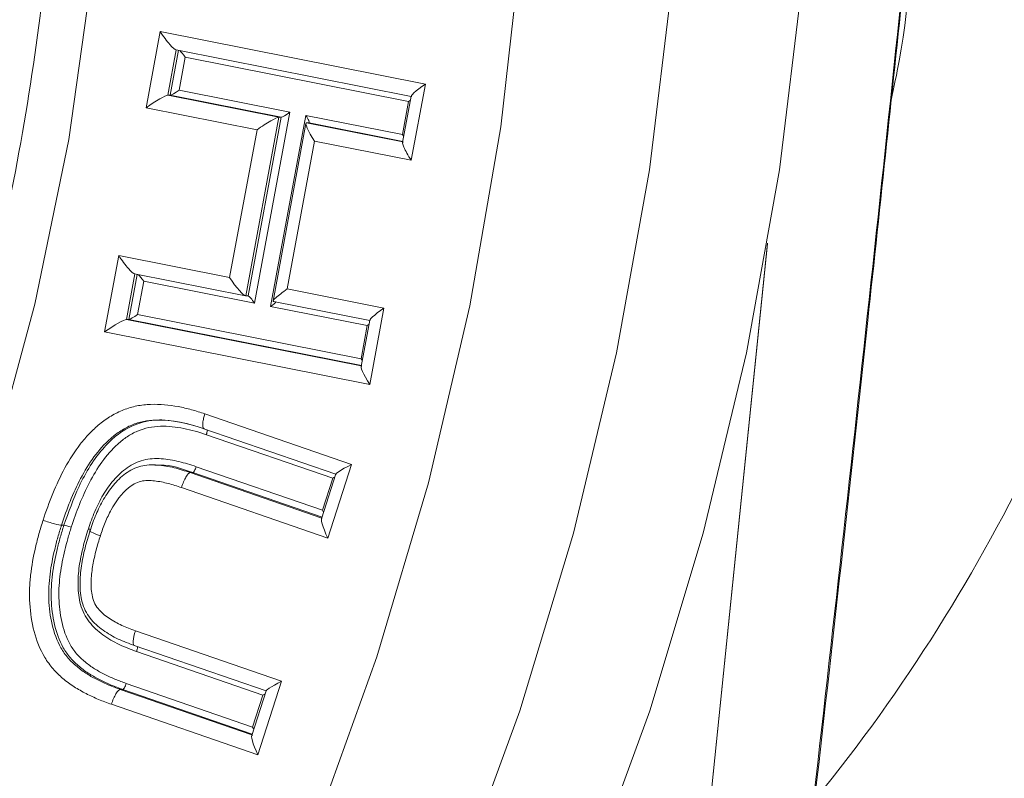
# Model space of a CAD drawing. Header units: millimetres. Extents: x 34 to 358, y 48 to 248.
# Tile 6 of 14: x 206 to 238, y 113 to 138. Entities that reach past the tile are written whole.
import ezdxf

# ---------------------------------------------------------------- set-up
doc = ezdxf.new("R2010")
doc.units = ezdxf.units.MM

msp = doc.modelspace()

# ---------------------------------------------------------------- linework, layer by layer
at = {"color": 7, "linetype": 'Continuous', "lineweight": 15}
for p, q in [((210.265, 134.695), (210.713, 137.125)), ((210.713, 137.125), (219.163, 135.451)), ((211.219, 136.541), (218.711, 135.057)), ((211.509, 136.306), (211.315, 135.251)), ((218.631, 134.895), (211.509, 136.306)), ((211.315, 135.251), (214.85, 134.55)), ((219.163, 135.451), (218.715, 133.021)), ((210.959, 135.092), (214.494, 134.391)), ((211.037, 135.092), (210.959, 135.092)), ((214.572, 134.391), (211.037, 135.092)), ((218.436, 133.84), (218.631, 134.895)), ((218.713, 135.067), (218.44, 133.587)), ((213.8, 133.994), (210.265, 134.695)), ((214.494, 134.391), (213.441, 128.699)), ((213.519, 128.699), (214.572, 134.391)), ((214.85, 134.55), (213.724, 128.465)), ((214.231, 128.366), (215.357, 134.451)), ((214.572, 134.391), (214.494, 134.391)), ((215.357, 134.451), (218.436, 133.84)), ((212.928, 129.284), (213.8, 133.994)), ((215.36, 134.197), (214.313, 128.538)), ((215.381, 134.217), (218.444, 133.609)), ((215.458, 134.217), (215.381, 134.217)), ((218.447, 133.624), (215.458, 134.217)), ((215.635, 133.631), (214.763, 128.922)), ((218.715, 133.021), (215.635, 133.631)), ((230.066, 130.362), (227.828, 108.555)), ((227.832, 108.552), (230.069, 130.382)), ((208.944, 127.554), (209.393, 129.985)), ((209.393, 129.985), (212.928, 129.284)), ((209.899, 129.401), (213.434, 128.7)), ((210.189, 129.166), (209.994, 128.11)), ((213.724, 128.465), (210.189, 129.166)), ((213.519, 128.699), (213.441, 128.699)), ((214.763, 128.922), (217.843, 128.311)), ((217.311, 127.756), (214.231, 128.366)), ((214.322, 128.525), (217.391, 127.917)), ((217.843, 128.311), (217.394, 125.88)), ((209.994, 128.11), (217.115, 126.699)), ((209.638, 127.951), (217.123, 126.468)), ((209.716, 127.951), (209.638, 127.951)), ((217.126, 126.483), (209.716, 127.951)), ((217.115, 126.699), (217.311, 127.756)), ((217.393, 127.927), (217.119, 126.446)), ((217.394, 125.88), (208.944, 127.554)), ((212.137, 124.943), (216.808, 123.334)), ((210.769, 124.747), (210.691, 124.747)), ((212.106, 124.47), (216.312, 123.02)), ((212.108, 124.475), (212.117, 124.468)), ((216.212, 122.891), (212.186, 124.278)), ((210.547, 123.319), (210.469, 123.319)), ((216.808, 123.334), (216.054, 120.987)), ((211.672, 123.069), (215.863, 121.624)), ((211.75, 123.069), (211.672, 123.069)), ((215.871, 121.648), (211.75, 123.069)), ((211.862, 123.259), (215.885, 121.872)), ((216.314, 123.027), (215.856, 121.6)), ((215.885, 121.872), (216.212, 122.891)), ((216.054, 120.987), (211.393, 122.594)), ((207.648, 121.394), (207.571, 121.394)), ((209.925, 118.032), (214.584, 116.426)), ((209.887, 117.561), (214.088, 116.113)), ((213.988, 115.983), (209.964, 117.37)), ((214.584, 116.426), (213.83, 114.079)), ((209.443, 116.163), (213.639, 114.717)), ((209.521, 116.163), (209.443, 116.163)), ((213.647, 114.741), (209.521, 116.163)), ((209.635, 116.352), (213.661, 114.964)), ((214.09, 116.119), (213.631, 114.692)), ((213.661, 114.964), (213.988, 115.983)), ((213.83, 114.079), (209.159, 115.689))]:
    msp.add_line(p, q, dxfattribs=at)
at = {"color": 8, "linetype": 'Continuous', "lineweight": 15}
for p, q in [((211.226, 136.539), (210.959, 135.092)), ((211.037, 135.092), (211.301, 136.525)), ((209.906, 129.4), (209.638, 127.951)), ((209.716, 127.951), (209.981, 129.385))]:
    msp.add_line(p, q, dxfattribs=at)
at = {"color": 8, "linetype": 'Continuous', "lineweight": 15, "flags": 128}
msp.add_lwpolyline([(226.488, 162.243), (227.129, 156.354), (227.431, 150.436), (227.395, 144.509), (227.02, 138.595), (226.306, 132.715), (225.258, 126.888), (223.878, 121.136), (222.171, 115.479), (220.144, 109.937), (217.803, 104.528), (215.156, 99.273), (212.214, 94.189)], dxfattribs=at)
at = {"color": 7, "linetype": 'Continuous', "lineweight": 15, "flags": 128}
for points in [[(230.629, 162.243), (231.27, 156.354), (231.573, 150.436), (231.536, 144.509), (231.161, 138.595), (230.448, 132.715), (229.399, 126.888), (228.019, 121.136), (226.312, 115.479), (224.285, 109.937), (221.944, 104.528), (219.297, 99.273), (216.355, 94.189)], [(208.141, 160.4), (208.75, 155.072), (209.021, 149.713), (208.952, 144.348), (208.545, 138.998), (207.801, 133.688), (206.723, 128.439), (205.316, 123.275), (203.586, 118.217), (201.539, 113.287), (199.186, 108.506), (196.536, 103.894), (193.6, 99.472), (190.391, 95.259), (186.922, 91.271), (183.209, 87.527), (179.268, 84.043), (175.115, 80.832), (170.768, 77.91), (166.245, 75.288), (161.567, 72.979), (156.753, 70.991)], [(222.14, 157.223), (222.503, 151.436), (222.528, 145.637), (222.215, 139.848), (221.564, 134.088), (220.579, 128.379), (219.263, 122.743), (217.621, 117.199), (215.658, 111.767), (213.382, 106.469), (210.801, 101.322), (207.925, 96.346)]]:
    msp.add_lwpolyline(points, dxfattribs=at)
at = {"color": 8, "linetype": 'Continuous', "lineweight": 15}
for centre, radius, start, end in [((200.219, 146.856), 60.917, 280.62786, 350.19556), ((195.014, 146.952), 61.117, 286.60548, 350.13688), ((188.37, 147.764), 55.677, 320.9376, 348.3587), ((193.256, 147.146), 59.415, 291.28015, 349.59915)]:
    msp.add_arc(centre, radius, start, end, dxfattribs=at)
at = {"color": 7, "linetype": 'Continuous', "lineweight": 15}
for centre, major_axis, ratio, start_param, end_param in [((210.842, 137.125), (-0.395, 0.582), 0.153019, 1.46727, 3.038067), ((211.457, 136.306), (-0.158, 0.233), 0.153019, 4.608863, 5.726984), ((211.263, 135.251), (0.231, 0.157), 0.105281, 3.295451, 4.866247), ((219.292, 135.451), (0.578, 0.392), 0.105285, 1.724633, 3.295429), ((210.394, 134.695), (0.578, 0.392), 0.105281, 0.153858, 1.724654), ((218.579, 134.895), (0.231, 0.157), 0.105285, 4.866226, 5.135848), ((213.929, 133.994), (0.578, 0.392), 0.105191, 0.153841, 1.724638), ((214.798, 134.55), (0.231, 0.157), 0.105191, 3.295434, 4.86623), ((215.305, 134.451), (-0.158, 0.233), 0.153104, 3.038097, 4.608894), ((215.764, 133.631), (-0.395, 0.582), 0.153104, 6.17969, 7.750486), ((218.385, 133.84), (-0.158, 0.233), 0.153016, 4.339255, 4.608877), ((218.844, 133.021), (-0.395, 0.582), 0.153016, 6.179673, 7.75047), ((209.522, 129.985), (-0.395, 0.582), 0.153065, 1.467301, 3.038098), ((210.137, 129.166), (-0.158, 0.233), 0.153065, 4.608894, 5.726787), ((213.057, 129.284), (-0.395, 0.582), 0.153103, 1.467309, 3.038105), ((213.672, 128.465), (-0.158, 0.233), 0.153103, 4.608901, 6.179698), ((214.893, 128.922), (0.578, 0.392), 0.105192, 1.72463, 3.295427), ((214.179, 128.366), (0.231, 0.157), 0.105192, 4.866223, 5.984194), ((217.972, 128.311), (0.578, 0.392), 0.105231, 1.724638, 3.295434), ((209.942, 128.11), (0.231, 0.157), 0.105234, 3.29542, 4.866216), ((209.073, 127.554), (0.578, 0.392), 0.105234, 0.153827, 1.724623), ((217.259, 127.756), (0.231, 0.157), 0.105231, 4.86623, 5.135923), ((217.523, 125.88), (-0.395, 0.582), 0.153069, 6.179669, 7.750465), ((217.064, 126.699), (-0.158, 0.233), 0.153069, 4.33918, 4.608872), ((216.938, 123.334), (0.624, 0.312), 0.084216, 1.737504, 3.3083), ((216.16, 122.891), (0.249, 0.125), 0.084216, 4.879097, 5.179836), ((215.833, 121.872), (-0.126, 0.252), 0.164757, 4.329386, 4.630126), ((216.184, 120.987), (-0.315, 0.63), 0.164757, 6.200922, 7.771718), ((214.713, 116.426), (0.624, 0.312), 0.084212, 1.737514, 3.30831), ((213.936, 115.983), (0.249, 0.125), 0.084212, 4.879107, 5.179846), ((213.609, 114.964), (-0.126, 0.252), 0.16476, 4.329376, 4.630115), ((213.959, 114.079), (-0.315, 0.63), 0.16476, 6.200912, 7.771708)]:
    msp.add_ellipse(centre, major_axis=major_axis, ratio=ratio, start_param=start_param, end_param=end_param, dxfattribs=at)
for points, knots in [([(178.642, 210.495), (179.685, 209.613), (181.98, 207.671), (185.288, 204.381), (188.594, 200.7), (191.665, 196.805), (194.496, 192.72), (197.072, 188.458), (199.386, 184.037), (201.427, 179.474), (203.187, 174.788), (204.66, 169.996), (205.84, 165.118), (206.722, 160.174), (207.302, 155.181), (207.579, 150.161), (207.551, 145.133), (207.218, 140.116), (206.582, 135.132), (205.646, 130.198), (204.412, 125.335), (202.886, 120.562), (201.074, 115.898), (198.983, 111.361), (196.621, 106.968), (193.998, 102.738), (191.123, 98.687), (188.011, 94.83), (184.664, 91.19), (181.389, 88.002), (179.145, 86.145), (178.164, 85.333)], [0, 0, 0, 0, 0.029109, 0.06408, 0.099048, 0.134013, 0.168976, 0.203935, 0.238893, 0.273848, 0.308801, 0.343752, 0.378702, 0.41365, 0.448597, 0.483543, 0.518489, 0.553435, 0.58838, 0.623326, 0.658272, 0.693218, 0.728166, 0.763115, 0.798066, 0.833018, 0.867973, 0.90293, 0.937889, 0.972851, 1, 1, 1, 1]), ([(231.063, 108.552), (231.708, 114.175), (232.342, 119.798), (233.573, 131.048), (234.171, 136.675), (234.748, 142.304)], [0, 0, 0, 0, 0.5, 0.5, 1, 1, 1, 1]), ([(231.101, 108.541), (231.244, 109.796), (231.982, 116.252), (233.114, 126.458), (234.056, 135.411), (234.45, 139.158)], [0, 0, 0, 0, 0.123073, 0.632943, 1, 1, 1, 1]), ([(211.263, 86.938), (212.625, 87.193), (215.405, 87.715), (219.519, 88.889), (223.599, 90.355), (227.564, 92.121), (231.397, 94.171), (235.077, 96.495), (238.586, 99.083), (241.907, 101.92), (245.022, 104.994), (247.916, 108.288), (250.574, 111.786), (252.981, 115.47), (255.126, 119.322), (256.997, 123.323), (258.586, 127.451), (259.876, 131.687), (260.591, 134.711), (260.882, 136.313), (260.909, 136.461)], [0, 0, 0, 0, 0.05608, 0.114435, 0.172804, 0.231195, 0.289616, 0.34807, 0.406564, 0.465101, 0.523684, 0.582314, 0.640993, 0.699719, 0.758492, 0.81731, 0.876169, 0.935067, 0.993998, 1, 1, 1, 1]), ([(206.983, 121.553), (207.078, 121.84), (207.177, 122.126), (207.408, 122.682), (207.534, 122.955), (207.822, 123.482), (207.985, 123.739), (208.259, 124.092), (208.356, 124.205), (208.562, 124.419), (208.67, 124.522), (208.903, 124.712), (209.024, 124.797), (209.278, 124.95), (209.412, 125.016), (209.689, 125.123), (209.83, 125.165), (210.116, 125.222), (210.262, 125.238), (210.706, 125.256), (210.997, 125.228), (211.429, 125.146), (211.572, 125.113), (211.857, 125.036), (211.997, 124.99), (212.137, 124.943)], [0, 0, 0, 0, 0.125, 0.125, 0.25, 0.25, 0.375, 0.375, 0.4375, 0.4375, 0.5, 0.5, 0.5625, 0.5625, 0.625, 0.625, 0.6875, 0.6875, 0.75, 0.75, 0.875, 0.875, 0.9375, 0.9375, 1, 1, 1, 1]), ([(212.117, 124.468), (211.616, 124.635), (211.104, 124.764), (210.443, 124.74), (210.313, 124.727), (210.057, 124.675), (209.931, 124.635), (209.685, 124.535), (209.568, 124.472), (209.346, 124.328), (209.238, 124.247), (208.938, 123.982), (208.762, 123.784), (208.446, 123.353), (208.305, 123.121), (208.056, 122.647), (207.945, 122.403), (207.743, 121.906), (207.655, 121.65), (207.571, 121.394)], [0, 0, 0, 0, 0.25, 0.25, 0.3125, 0.3125, 0.375, 0.375, 0.4375, 0.4375, 0.5, 0.5, 0.625, 0.625, 0.75, 0.75, 0.875, 0.875, 1, 1, 1, 1]), ([(207.648, 121.394), (207.795, 121.81), (208.11, 122.698), (208.693, 123.659), (209.355, 124.306), (209.957, 124.667), (210.84, 124.806), (211.442, 124.659), (211.789, 124.575)], [0, 0, 0, 0, 0.219607, 0.468579, 0.552491, 0.685408, 0.818502, 1, 1, 1, 1]), ([(212.186, 124.278), (212.067, 124.318), (211.948, 124.357), (211.707, 124.424), (211.586, 124.453), (211.221, 124.526), (210.973, 124.554), (210.597, 124.541), (210.473, 124.53), (210.23, 124.48), (210.108, 124.441), (209.876, 124.344), (209.767, 124.283), (209.558, 124.143), (209.457, 124.066), (209.174, 123.809), (209.006, 123.614), (208.71, 123.202), (208.581, 122.983), (208.345, 122.529), (208.24, 122.294), (208.047, 121.819), (207.964, 121.575), (207.883, 121.331)], [0, 0, 0, 0, 0.0625, 0.0625, 0.125, 0.125, 0.25, 0.25, 0.3125, 0.3125, 0.375, 0.375, 0.4375, 0.4375, 0.5, 0.5, 0.625, 0.625, 0.75, 0.75, 0.875, 0.875, 1, 1, 1, 1]), ([(208.426, 121.281), (208.488, 121.468), (208.554, 121.654), (208.71, 122.014), (208.797, 122.189), (208.997, 122.526), (209.11, 122.687), (209.298, 122.907), (209.366, 122.977), (209.509, 123.108), (209.584, 123.171), (209.744, 123.281), (209.827, 123.331), (210, 123.411), (210.09, 123.444), (210.368, 123.518), (210.559, 123.527), (210.941, 123.499), (211.129, 123.466), (211.499, 123.378), (211.68, 123.32), (211.862, 123.259)], [0, 0, 0, 0, 0.125, 0.125, 0.25, 0.25, 0.375, 0.375, 0.4375, 0.4375, 0.5, 0.5, 0.5625, 0.5625, 0.625, 0.625, 0.75, 0.75, 0.875, 0.875, 1, 1, 1, 1]), ([(208.48, 121.218), (208.538, 121.392), (208.598, 121.565), (208.742, 121.899), (208.821, 122.063), (209.004, 122.376), (209.107, 122.529), (209.28, 122.738), (209.341, 122.803), (209.471, 122.927), (209.539, 122.986), (209.685, 123.091), (209.763, 123.14), (209.925, 123.219), (210.01, 123.251), (210.269, 123.32), (210.45, 123.327), (210.806, 123.297), (210.983, 123.266), (211.331, 123.181), (211.502, 123.126), (211.672, 123.069)], [0, 0, 0, 0, 0.125, 0.125, 0.25, 0.25, 0.375, 0.375, 0.4375, 0.4375, 0.5, 0.5, 0.5625, 0.5625, 0.625, 0.625, 0.75, 0.75, 0.875, 0.875, 1, 1, 1, 1]), ([(211.75, 123.069), (211.405, 123.195), (211.009, 123.339), (210.6, 123.307), (210.548, 123.303)], [0, 0, 0, 0, 0.8726906, 1, 1, 1, 1]), ([(211.672, 123.069), (211.638, 123.069), (211.588, 123.018), (211.485, 122.842), (211.432, 122.718), (211.393, 122.594)], [0, 0, 0, 0, 0.5, 0.5, 1, 1, 1, 1]), ([(211.75, 123.069), (211.764, 123.069), (211.783, 123.09), (211.825, 123.16), (211.846, 123.21), (211.862, 123.259)], [0, 0, 0, 0, 0.5, 0.5, 1, 1, 1, 1]), ([(211.393, 122.594), (211.252, 122.641), (211.112, 122.687), (210.827, 122.76), (210.681, 122.789), (210.389, 122.823), (210.238, 122.829), (209.954, 122.755), (209.818, 122.68), (209.475, 122.398), (209.299, 122.148), (209.083, 121.757), (209.02, 121.621), (208.905, 121.345), (208.856, 121.203), (208.809, 121.06)], [0, 0, 0, 0, 0.125, 0.125, 0.25, 0.25, 0.375, 0.375, 0.5, 0.5, 0.75, 0.75, 0.875, 0.875, 1, 1, 1, 1]), ([(209.159, 115.689), (209.021, 115.738), (208.884, 115.788), (208.615, 115.902), (208.483, 115.963), (208.224, 116.096), (208.097, 116.168), (207.85, 116.328), (207.73, 116.416), (207.504, 116.606), (207.398, 116.708), (207.205, 116.931), (207.115, 117.053), (206.883, 117.439), (206.775, 117.716), (206.622, 118.298), (206.577, 118.599), (206.551, 119.053), (206.549, 119.203), (206.559, 119.502), (206.571, 119.651), (206.62, 120.096), (206.674, 120.391), (206.775, 120.831), (206.812, 120.977), (206.893, 121.266), (206.938, 121.409), (206.983, 121.553)], [0, 0, 0, 0, 0.0625, 0.0625, 0.125, 0.125, 0.1875, 0.1875, 0.25, 0.25, 0.3125, 0.3125, 0.375, 0.375, 0.5, 0.5, 0.625, 0.625, 0.6875, 0.6875, 0.75, 0.75, 0.875, 0.875, 0.9375, 0.9375, 1, 1, 1, 1]), ([(207.571, 121.394), (207.536, 121.394), (207.453, 121.411), (207.237, 121.47), (207.102, 121.511), (206.983, 121.553)], [0, 0, 0, 0, 0.5, 0.5, 1, 1, 1, 1]), ([(207.571, 121.394), (207.53, 121.266), (207.49, 121.139), (207.417, 120.881), (207.384, 120.752), (207.292, 120.36), (207.24, 120.098), (207.174, 119.569), (207.157, 119.304), (207.175, 118.766), (207.209, 118.496), (207.332, 117.972), (207.421, 117.721), (207.618, 117.373), (207.697, 117.263), (207.868, 117.062), (207.963, 116.972), (208.166, 116.804), (208.274, 116.726), (208.495, 116.585), (208.609, 116.522), (208.84, 116.405), (208.958, 116.351), (209.198, 116.251), (209.32, 116.206), (209.443, 116.163)], [0, 0, 0, 0, 0.0625, 0.0625, 0.125, 0.125, 0.25, 0.25, 0.375, 0.375, 0.5, 0.5, 0.625, 0.625, 0.6875, 0.6875, 0.75, 0.75, 0.8125, 0.8125, 0.875, 0.875, 0.9375, 0.9375, 1, 1, 1, 1]), ([(209.521, 116.163), (209.398, 116.206), (209.275, 116.251), (209.035, 116.351), (208.917, 116.406), (208.685, 116.523), (208.571, 116.586), (208.35, 116.727), (208.242, 116.805), (208.04, 116.973), (207.945, 117.064), (207.773, 117.264), (207.694, 117.375), (207.498, 117.723), (207.409, 117.973), (207.287, 118.497), (207.253, 118.764), (207.235, 119.301), (207.252, 119.571), (207.318, 120.101), (207.37, 120.362), (207.462, 120.752), (207.495, 120.881), (207.568, 121.139), (207.608, 121.266), (207.648, 121.394)], [0, 0, 0, 0, 0.0625, 0.0625, 0.125, 0.125, 0.1875, 0.1875, 0.25, 0.25, 0.3125, 0.3125, 0.375, 0.375, 0.5, 0.5, 0.625, 0.625, 0.75, 0.75, 0.875, 0.875, 0.9375, 0.9375, 1, 1, 1, 1]), ([(207.883, 121.331), (207.845, 121.209), (207.807, 121.088), (207.737, 120.843), (207.705, 120.72), (207.617, 120.35), (207.566, 120.101), (207.5, 119.598), (207.481, 119.342), (207.494, 118.83), (207.522, 118.577), (207.633, 118.076), (207.714, 117.836), (207.896, 117.503), (207.97, 117.397), (208.133, 117.205), (208.224, 117.119), (208.417, 116.96), (208.519, 116.886), (208.73, 116.753), (208.839, 116.694), (209.06, 116.583), (209.173, 116.531), (209.401, 116.436), (209.518, 116.394), (209.635, 116.352)], [0, 0, 0, 0, 0.0625, 0.0625, 0.125, 0.125, 0.25, 0.25, 0.375, 0.375, 0.5, 0.5, 0.625, 0.625, 0.6875, 0.6875, 0.75, 0.75, 0.8125, 0.8125, 0.875, 0.875, 0.9375, 0.9375, 1, 1, 1, 1]), ([(207.648, 121.394), (207.662, 121.394), (207.695, 121.387), (207.782, 121.364), (207.835, 121.347), (207.883, 121.331)], [0, 0, 0, 0, 0.5, 0.5, 1, 1, 1, 1]), ([(209.964, 117.37), (209.776, 117.439), (209.589, 117.509), (209.229, 117.683), (209.054, 117.783), (208.73, 118.02), (208.577, 118.158), (208.392, 118.398), (208.338, 118.484), (208.245, 118.667), (208.207, 118.764), (208.123, 119.062), (208.1, 119.268), (208.094, 119.68), (208.109, 119.884), (208.166, 120.288), (208.207, 120.49), (208.305, 120.889), (208.365, 121.085), (208.426, 121.281)], [0, 0, 0, 0, 0.125, 0.125, 0.25, 0.25, 0.375, 0.375, 0.4375, 0.4375, 0.5, 0.5, 0.625, 0.625, 0.75, 0.75, 0.875, 0.875, 1, 1, 1, 1]), ([(209.897, 117.559), (209.722, 117.623), (209.547, 117.689), (209.211, 117.849), (209.046, 117.941), (208.74, 118.16), (208.598, 118.286), (208.422, 118.512), (208.371, 118.592), (208.286, 118.762), (208.253, 118.854), (208.178, 119.133), (208.16, 119.328), (208.16, 119.714), (208.176, 119.905), (208.234, 120.288), (208.273, 120.477), (208.367, 120.85), (208.423, 121.034), (208.48, 121.218)], [0, 0, 0, 0, 0.125, 0.125, 0.25, 0.25, 0.375, 0.375, 0.4375, 0.4375, 0.5, 0.5, 0.625, 0.625, 0.75, 0.75, 0.875, 0.875, 1, 1, 1, 1]), ([(208.493, 121.256), (208.484, 121.26), (208.469, 121.266), (208.445, 121.274), (208.432, 121.279), (208.426, 121.281)], [0, 0, 0, 0, 0.456137, 0.768342, 1, 1, 1, 1]), ([(208.48, 121.218), (208.446, 121.218), (208.462, 121.201), (208.583, 121.142), (208.689, 121.101), (208.809, 121.06)], [0, 0, 0, 0, 0.5, 0.5, 1, 1, 1, 1]), ([(208.809, 121.06), (208.761, 120.907), (208.714, 120.754), (208.633, 120.444), (208.598, 120.288), (208.543, 119.972), (208.523, 119.812), (208.51, 119.493), (208.513, 119.33), (208.558, 119.094), (208.58, 119.015), (208.644, 118.87), (208.685, 118.803), (208.834, 118.616), (208.956, 118.517), (209.216, 118.341), (209.353, 118.268), (209.634, 118.139), (209.779, 118.085), (209.925, 118.032)], [0, 0, 0, 0, 0.125, 0.125, 0.25, 0.25, 0.375, 0.375, 0.5, 0.5, 0.5625, 0.5625, 0.625, 0.625, 0.75, 0.75, 0.875, 0.875, 1, 1, 1, 1]), ([(209.897, 117.559), (209.863, 117.559), (209.846, 117.61), (209.857, 117.785), (209.884, 117.909), (209.925, 118.032)], [0, 0, 0, 0, 0.5, 0.5, 1, 1, 1, 1]), ([(209.992, 117.525), (209.993, 117.522), (209.995, 117.51), (209.99, 117.471), (209.98, 117.425), (209.97, 117.39), (209.966, 117.377), (209.964, 117.37)], [0, 0, 0, 0, 0.076343, 0.423711, 0.771095, 0.894109, 1, 1, 1, 1]), ([(209.443, 116.163), (209.409, 116.163), (209.359, 116.111), (209.254, 115.937), (209.199, 115.813), (209.159, 115.689)], [0, 0, 0, 0, 0.5, 0.5, 1, 1, 1, 1]), ([(209.521, 116.163), (209.535, 116.163), (209.555, 116.183), (209.597, 116.253), (209.618, 116.303), (209.635, 116.352)], [0, 0, 0, 0, 0.5, 0.5, 1, 1, 1, 1])]:
    msp.add_open_spline(points, degree=3, knots=knots, dxfattribs=at)
at = {"color": 8, "linetype": 'Continuous', "lineweight": 15}
for points, knots in [([(234.748, 142.304), (234.748, 142.289), (234.702, 140.241), (234.616, 137.765), (234.093, 135.354), (234.003, 134.938)], [0, 0, 0, 0, 0.0060089, 0.8286666, 1, 1, 1, 1]), ([(212.137, 124.943), (212.133, 124.929), (212.122, 124.894), (212.098, 124.807), (212.074, 124.686), (212.065, 124.566), (212.076, 124.489), (212.098, 124.479), (212.108, 124.475)], [0, 0, 0, 0, 0.060054, 0.14941, 0.376199, 0.602986, 0.829771, 1, 1, 1, 1]), ([(212.186, 124.278), (212.189, 124.287), (212.193, 124.301), (212.202, 124.336), (212.211, 124.38), (212.215, 124.419), (212.213, 124.431), (212.212, 124.433)], [0, 0, 0, 0, 0.145647, 0.228823, 0.576174, 0.92352, 1, 1, 1, 1])]:
    msp.add_open_spline(points, degree=3, knots=knots, dxfattribs=at)

doc.saveas('drawing.dxf')
